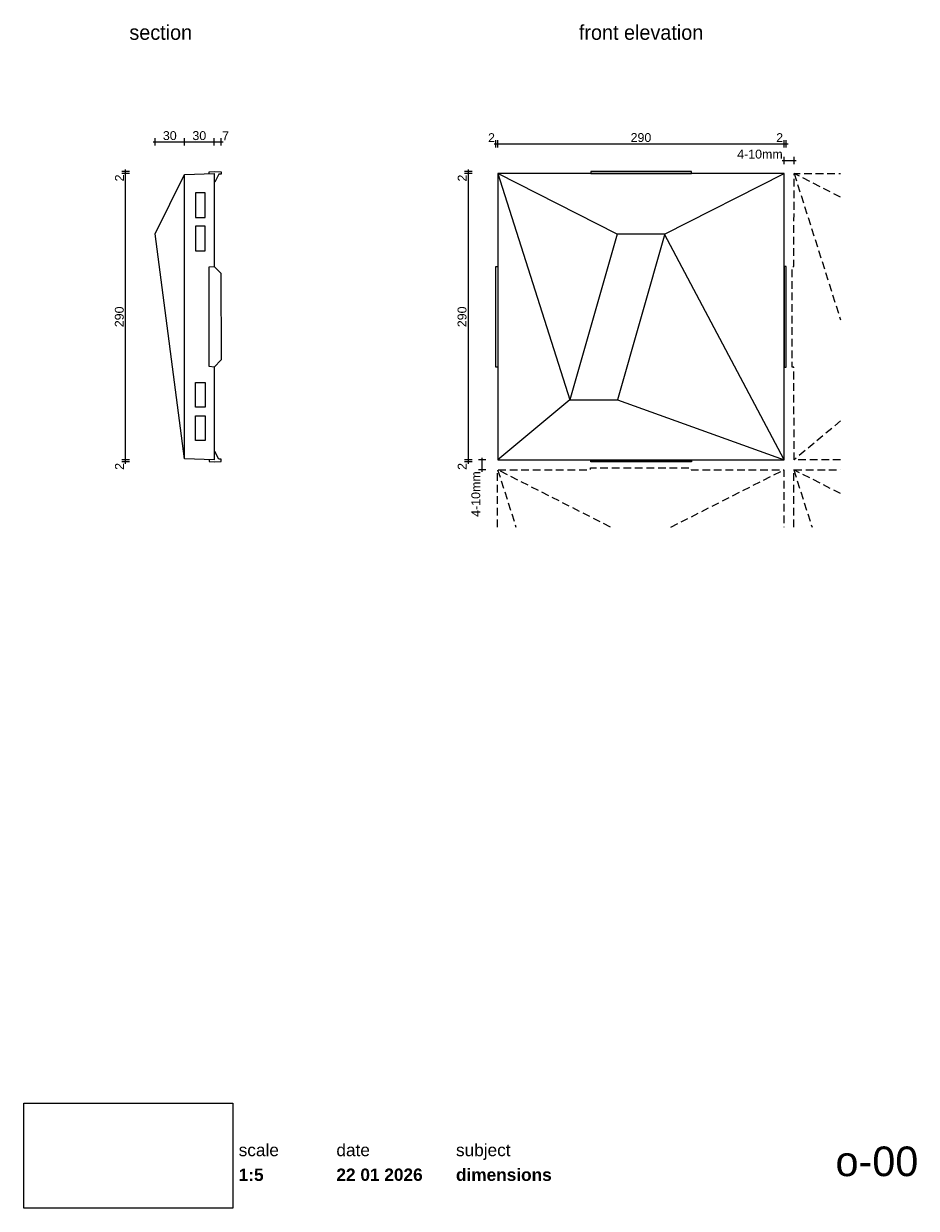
# Paper-space layout 'o-00 dimensions' of a CAD drawing. Header units: millimetres. Extents: x 14 to 195, y 11 to 251.
import ezdxf
from ezdxf.xclip import XClip

# ---------------------------------------------------------------- set-up
doc = ezdxf.new("R2010")
doc.units = ezdxf.units.MM
doc.header["$MEASUREMENT"] = 0
doc.header["$XCLIPFRAME"] = 0
doc.linetypes.add('B0701', pattern=[2.3412, 1.56, -0.7812])
doc.linetypes.add('Wipeout_Contour', pattern=[1000, 0, -1000])
doc.layers.add('Dim - 1_50_100', color=7, linetype='Continuous')
doc.layers.add('Info - 1_5_10', color=7, linetype='Continuous')
doc.styles.add('GENERATED_STYLE_1', font='HelveticaNeue.ttc')
doc.styles.add('GENERATED_STYLE_2', font='HelveticaNeue.ttc')
doc.styles.add('GENERATED_STYLE_3', font='Helvetica.ttc')
doc.styles.add('GENERATED_STYLE_4', font='txt')
picture_1 = doc.add_image_def('image1.png', size_in_pixel=(317, 159))

# ---------------------------------------------------------------- blocks, each defined once
blk = doc.blocks.new('Drawing_1_1', base_point=(-200, 60))
at = {"color": 2, "linetype": 'Continuous', "lineweight": 0}
for s, insert, char_height, attachment_point, style in [('\\A1;{\\pql;\\fHelvetica Neue|b0|i0|c0|p0;\\W1.000000;scale}', (57.28, 24.14), 2.5, 1, 'GENERATED_STYLE_1'), ('\\A1;{\\pql;\\fHelvetica Neue|b0|i0|c0|p0;\\W1.000000;date}', (77.08, 24.14), 2.5, 1, 'GENERATED_STYLE_1'), ('\\A1;{\\pql;\\fHelvetica Neue|b0|i0|c0|p0;\\W1.000000;subject}', (101.31, 24.14), 2.5, 1, 'GENERATED_STYLE_1'), ('\\A1;{\\pqr;\\fHelvetica Neue|b0|i0|c0|p0;\\W1.000000;o-00}', (195, 23.6), 6, 3, 'GENERATED_STYLE_1'), ('\\A1;{\\pql;\\fHelvetica Neue|b1|i0|c0|p0;\\W1.000000;dimensions}', (101.31, 19.14), 2.5, 1, 'GENERATED_STYLE_2'), ('\\A1;{\\pql;\\fHelvetica Neue|b1|i0|c0|p0;\\W1.000000;1:5}', (57.28, 19.12), 2.5, 1, 'GENERATED_STYLE_2'), ('\\A1;{\\pql;\\fHelvetica Neue|b1|i0|c0|p0;\\W1.000000;22 01 2026}', (77.08, 19.14), 2.5, 1, 'GENERATED_STYLE_2')]:
    blk.add_mtext(s, dxfattribs=dict(at, insert=insert, char_height=char_height, attachment_point=attachment_point, style=style))
at = {"color": 254, "linetype": 'Wipeout_Contour', "lineweight": 0, "ltscale": 174.062972}
blk.add_wipeout([(13.71, 11.09), (56.11, 11.09), (56.11, 32.35), (13.71, 32.35)], dxfattribs=at)
at = {"color": 9, "lineweight": 0}
image = blk.add_image(picture_1, insert=(13.71, 11.09), size_in_units=(42.4, 21.27), dxfattribs=at)
image.set_boundary_path([(-0.5, -0.5), (316.5, 158.5)])
blk = doc.blocks.new('Drawing_2_1', base_point=(-187.12, 147.37))
at = {"layer": 'Dim - 1_50_100', "color": 1, "linetype": 'Continuous', "lineweight": 0}
for p, q in [((39.95, 227.02), (40.35, 227.02)), ((40.35, 226.27), (40.35, 227.77)), ((40.35, 227.02), (46.32, 227.02)), ((46.32, 226.27), (46.32, 227.77)), ((46.32, 227.02), (52.31, 227.02)), ((52.31, 226.27), (52.31, 227.77)), ((52.31, 227.02), (53.72, 227.02)), ((53.72, 226.27), (53.72, 227.77)), ((53.72, 227.02), (54.12, 227.02)), ((35.12, 221.02), (33.62, 221.02)), ((34.37, 221.02), (34.37, 221.42)), ((34.37, 220.64), (34.37, 221.02)), ((35.12, 220.64), (33.62, 220.64)), ((34.37, 162.63), (34.37, 220.64)), ((35.12, 162.63), (33.62, 162.63)), ((35.12, 162.25), (33.62, 162.25)), ((34.37, 162.25), (34.37, 162.63)), ((34.37, 161.85), (34.37, 162.25))]:
    blk.add_line(p, q, dxfattribs=at)
at = {"layer": 'Info - 1_5_10', "color": 9, "linetype": 'Continuous', "lineweight": 0, "flags": 128}
for points in [[(51.31, 220.61), (51.31, 220.99), (52.3, 221.02), (53.72, 220.97), (53.71, 220.49), (53.26, 220.47), (52.47, 218.91), (52.31, 218.88)], [(46.3, 162.83), (46.32, 220.43)], [(52.31, 181.43), (51.31, 181.52), (51.31, 201.75), (52.31, 201.83)], [(51.31, 162.66), (51.31, 162.28), (52.3, 162.25), (53.72, 162.3), (53.71, 162.78), (53.26, 162.79), (52.47, 164.36), (52.31, 164.38)]]:
    blk.add_lwpolyline(points, dxfattribs=at)
for points in [[(52.31, 162.63), (46.3, 162.83), (40.35, 208.39), (46.32, 220.43), (52.31, 220.64), (52.31, 201.83), (53.68, 200.46), (53.71, 182.87), (52.31, 181.43)], [(49.51, 211.75), (50.48, 211.75), (50.48, 216.74), (48.54, 216.74), (48.54, 211.75)], [(49.51, 204.95), (50.48, 204.95), (50.48, 209.94), (48.54, 209.94), (48.54, 204.95)], [(49.51, 178.33), (50.48, 178.33), (50.48, 173.34), (48.54, 173.34), (48.54, 178.33)], [(49.51, 171.53), (50.48, 171.53), (50.48, 166.54), (48.54, 166.54), (48.54, 171.53)]]:
    blk.add_lwpolyline(points, close=True, dxfattribs=at)
at = {"layer": 'Dim - 1_50_100', "color": 2, "linetype": 'Continuous', "lineweight": 0, "char_height": 1.8, "attachment_point": 7, "style": 'GENERATED_STYLE_3'}
for s, insert, width in [('\\A1;{\\pql;\\fHelvetica|b0|i0|c0|p0;\\W1.000000;30}', (41.92, 227.38), 2.8266), ('\\A1;{\\pql;\\fHelvetica|b0|i0|c0|p0;\\W1.000000;30}', (47.9, 227.38), 2.8266), ('\\A1;{\\pql;\\fHelvetica|b0|i0|c0|p0;\\W1.000000;7}', (53.92, 227.38), 1.4133)]:
    blk.add_mtext(s, dxfattribs=dict(at, insert=insert, width=width))
at = {"layer": 'Dim - 1_50_100', "color": 2, "linetype": 'Continuous', "lineweight": 0, "char_height": 1.8, "attachment_point": 7, "rotation": 90, "style": 'GENERATED_STYLE_3'}
for s, insert, width in [('\\A1;{\\pql;\\fHelvetica|b0|i0|c0|p0;\\W1.000000;2}', (34.01, 219.03), 1.4133), ('\\A1;{\\pql;\\fHelvetica|b0|i0|c0|p0;\\W1.000000;290}', (34.01, 189.51), 4.2398), ('\\A1;{\\pql;\\fHelvetica|b0|i0|c0|p0;\\W1.000000;2}', (34.01, 160.63), 1.4133)]:
    blk.add_mtext(s, dxfattribs=dict(at, insert=insert, width=width))
blk = doc.blocks.new('Drawing_3_2', base_point=(-153.58, 147.37))
at = {"layer": 'Dim - 1_50_100', "color": 1, "linetype": 'Continuous', "lineweight": 0}
for p, q in [((109.02, 226.63), (109.42, 226.63)), ((109.42, 225.88), (109.42, 227.38)), ((109.42, 226.63), (109.82, 226.63)), ((109.42, 226.63), (109.82, 226.63)), ((109.82, 225.88), (109.82, 227.38)), ((109.82, 225.88), (109.82, 227.38)), ((109.82, 226.63), (167.82, 226.63)), ((109.82, 226.63), (110.22, 226.63)), ((167.42, 226.63), (167.82, 226.63)), ((167.82, 225.88), (167.82, 227.38)), ((167.82, 225.88), (167.82, 227.38)), ((167.82, 226.63), (168.22, 226.63)), ((167.82, 226.63), (168.2, 226.63)), ((168.2, 225.88), (168.2, 227.38)), ((168.2, 226.63), (168.6, 226.63)), ((167.42, 223.27), (167.82, 223.27)), ((167.82, 222.52), (167.82, 224.02)), ((167.82, 223.27), (169.82, 223.27)), ((169.82, 222.52), (169.82, 224.02)), ((169.82, 223.27), (170.22, 223.27)), ((104.57, 221.01), (103.07, 221.01)), ((103.82, 221.01), (103.82, 221.41)), ((103.82, 220.63), (103.82, 221.03)), ((103.82, 220.63), (103.82, 221.01)), ((104.57, 220.63), (103.07, 220.63)), ((104.57, 220.63), (103.07, 220.63)), ((103.82, 162.63), (103.82, 220.63)), ((103.82, 220.23), (103.82, 220.63)), ((104.57, 162.63), (103.07, 162.63)), ((104.57, 162.63), (103.07, 162.63)), ((104.57, 162.23), (103.07, 162.23)), ((103.82, 162.63), (103.82, 163.03)), ((103.82, 162.23), (103.82, 162.63)), ((103.82, 162.23), (103.82, 162.63)), ((103.82, 161.83), (103.82, 162.23)), ((107.36, 162.63), (105.86, 162.63)), ((106.61, 162.63), (106.61, 163.03)), ((106.61, 160.63), (106.61, 162.63)), ((107.36, 160.63), (105.86, 160.63)), ((106.61, 160.23), (106.61, 160.63))]:
    blk.add_line(p, q, dxfattribs=at)
at = {"layer": 'Info - 1_5_10', "color": 9, "linetype": 'Continuous', "lineweight": 0, "flags": 128}
for points in [[(128.61, 220.63), (149.01, 220.63), (149.01, 221.01), (128.61, 221.01)], [(109.82, 162.63), (167.82, 162.63), (167.82, 220.63), (109.82, 220.63)], [(109.8, 201.82), (109.8, 181.42), (109.42, 181.42), (109.42, 201.82)], [(167.82, 201.82), (167.82, 181.42), (168.2, 181.42), (168.2, 201.82)], [(128.61, 162.61), (149.01, 162.61), (149.01, 162.23), (128.61, 162.23)]]:
    blk.add_lwpolyline(points, close=True, dxfattribs=at)
for points in [[(109.82, 220.63), (124.41, 174.82), (109.82, 162.63)], [(143.59, 208.36), (133.99, 208.37), (109.82, 220.63)], [(167.82, 162.63), (143.59, 208.36), (167.82, 220.63)], [(133.99, 208.37), (124.41, 174.82)], [(143.64, 208.39), (134.01, 174.79)], [(124.41, 174.82), (134.01, 174.79), (167.82, 162.63)]]:
    blk.add_lwpolyline(points, dxfattribs=at)
at = {"layer": 'Info - 1_5_10', "color": 9, "linetype": 'B0701', "lineweight": 0, "flags": 128}
for points in [[(179.26, 162.62), (169.82, 162.63), (169.8, 181.42), (169.42, 181.42), (169.42, 201.82), (169.8, 201.82), (169.82, 220.63), (179.26, 220.63)], [(169.82, 220.63), (179.26, 190.99)], [(179.26, 215.84), (169.82, 220.63)], [(179.26, 170.52), (169.82, 162.63)], [(109.75, 149.02), (109.76, 160.63), (128.55, 160.63), (128.55, 161.01), (148.95, 161.01), (148.95, 160.63), (167.76, 160.63), (167.76, 149.02)], [(109.76, 160.63), (113.46, 149.02)], [(132.64, 149.02), (109.76, 160.63)], [(144.84, 149.02), (167.76, 160.63)], [(169.75, 149.02), (169.76, 160.63), (179.26, 160.63)], [(169.76, 160.63), (173.46, 149.02)], [(179.26, 155.81), (169.76, 160.63)]]:
    blk.add_lwpolyline(points, dxfattribs=at)
at = {"layer": 'Dim - 1_50_100', "color": 2, "linetype": 'Continuous', "lineweight": 0, "char_height": 1.8, "attachment_point": 7, "style": 'GENERATED_STYLE_3'}
for s, insert, width in [('\\A1;{\\pql;\\fHelvetica|b0|i0|c0|p0;\\W1.000000;2}', (107.81, 226.99), 1.4133), ('\\A1;{\\pql;\\fHelvetica|b0|i0|c0|p0;\\W1.000000;290}', (136.7, 226.99), 4.2398), ('\\A1;{\\pql;\\fHelvetica|b0|i0|c0|p0;\\W1.000000;2}', (166.2, 226.99), 1.4133), ('\\A1;{\\pql;\\fHelvetica|b0|i0|c0|p0;\\W1.000000;4-10mm}', (158.3, 223.63), 9.3197)]:
    blk.add_mtext(s, dxfattribs=dict(at, insert=insert, width=width))
at = {"layer": 'Dim - 1_50_100', "color": 2, "linetype": 'Continuous', "lineweight": 0, "char_height": 1.8, "attachment_point": 7, "rotation": 90, "style": 'GENERATED_STYLE_3'}
for s, insert, width in [('\\A1;{\\pql;\\fHelvetica|b0|i0|c0|p0;\\W1.000000;2}', (103.46, 219.01), 1.4133), ('\\A1;{\\pql;\\fHelvetica|b0|i0|c0|p0;\\W1.000000;290}', (103.46, 189.51), 4.2398), ('\\A1;{\\pql;\\fHelvetica|b0|i0|c0|p0;\\W1.000000;2}', (103.46, 160.62), 1.4133), ('\\A1;{\\pql;\\fHelvetica|b0|i0|c0|p0;\\W1.000000;4-10mm}', (106.25, 151.11), 9.3197)]:
    blk.add_mtext(s, dxfattribs=dict(at, insert=insert, width=width))

psp = doc.layouts.new('o-00 dimensions')

# ---------------------------------------------------------------- block references
at = {"color": 4, "linetype": 'Continuous', "lineweight": 0}
ref = psp.add_blockref('Drawing_2_1', (-187.12, 147.37), dxfattribs=at)
XClip(ref).set_block_clipping_path([(27.5877627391, 151.5242989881), (62.0074549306, 234.3310946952)])
ref = psp.add_blockref('Drawing_3_2', (-153.58, 147.37), dxfattribs=at)
XClip(ref).set_block_clipping_path([(97.0656821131, 149.0249698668), (179.2588118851, 234.3310946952)])
ref = psp.add_blockref('Drawing_1_1', (-200, 60), dxfattribs=at)
XClip(ref).set_block_clipping_path([(-287.3178906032, -75.7273941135), (502.7286062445, 56.3449743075)])

# ---------------------------------------------------------------- texts
at = {"layer": 'Info - 1_5_10', "color": 2, "linetype": 'Continuous', "lineweight": 0, "char_height": 3, "style": 'GENERATED_STYLE_4'}
for s, insert, attachment_point in [('\\A1;{\\pql;\\fWork Sans|b0|i0|c0|p0;\\W1.000000;section}', (35.13, 247.66), 7), ('\\A1;{\\pqc;\\fWork Sans|b0|i0|c0|p0;\\W1.000000;front elevation}', (138.82, 247.66), 8)]:
    psp.add_mtext(s, dxfattribs=dict(at, insert=insert, attachment_point=attachment_point))

doc.saveas('drawing.dxf')
